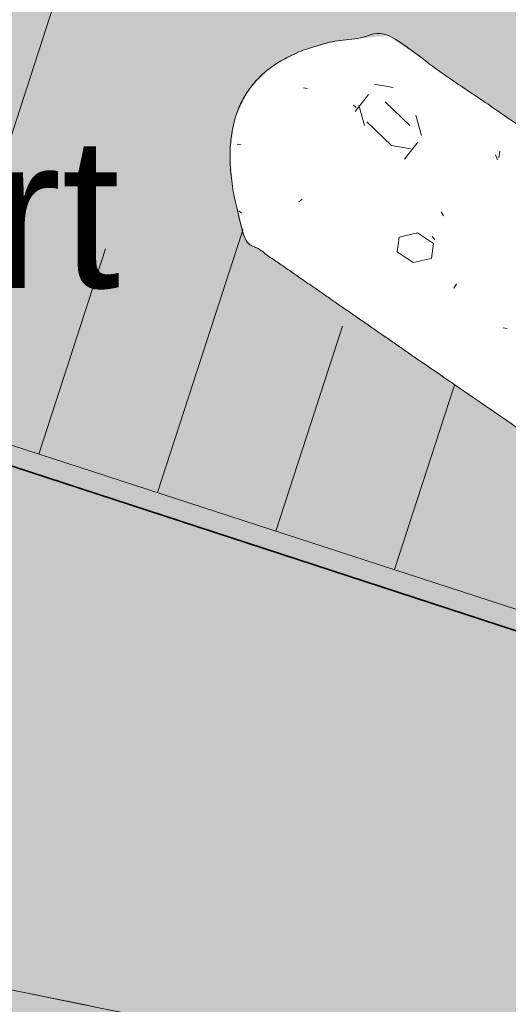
# Model space of a CAD drawing. Header units: metres. Extents: x -5203299 to 2078834, y 245743 to 5816291.
# Tile 145 of 256: x 366426.67 to 366428.63, y 5814064.17 to 5814068.12. Entities that reach past the tile are written whole.
import ezdxf

# ---------------------------------------------------------------- set-up
doc = ezdxf.new("R2010")
doc.units = ezdxf.units.M
doc.header["$LTSCALE"] = 0.5
for name, color, linetype, lineweight, true_color in [('01_CS-570-Pflanzung_Ansaat', 7, 'Continuous', 5, 0x7a8e1e), ('01_CS-570-Pflanzung_Strauch', 7, 'Continuous', 9, 0xa3b35b), ('30 -34 Innenwände- 4 Türen_Fenster', 7, 'Continuous', 15, 0x9955ff)]:
    doc.layers.add(name, color=color, linetype=linetype, lineweight=lineweight, true_color=true_color)
doc.layers.add('30 -39 Baustelle- Fläche', color=7, linetype='Continuous', lineweight=15)
doc.layers.add('Keine', color=7, linetype='Continuous', lineweight=9)
doc.styles.add('Arial', font='arial.ttf')

# ---------------------------------------------------------------- blocks, each defined once
blk = doc.blocks.new('_25-01-10_187 KRA_CS_LP4_Außenanlagenplan (3D)')
at = {"layer": '01_CS-570-Pflanzung_Ansaat', "linetype": 'Continuous', "lineweight": 0}
h = blk.add_hatch(color=64, dxfattribs=at)
edge = h.paths.add_edge_path()
edge.add_line((366347.6125870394, 5814095.047651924), (366342.1878465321, 5814095.047666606))
edge.add_line((366342.1878465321, 5814095.047666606), (366342.1878464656, 5814094.749421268))
edge.add_line((366342.1878464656, 5814094.749421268), (366344.8515543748, 5814090.489374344))
edge.add_arc((366346.5473399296, 5814091.549709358), 1.999999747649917, 212.0167778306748, 253.3993677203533)
edge.add_line((366345.9759421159, 5814089.633070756), (366352.2648281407, 5814087.75819651))
edge.add_line((366352.2648281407, 5814087.75819651), (366352.2658255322, 5814087.756634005))
edge.add_line((366352.2658255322, 5814087.756634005), (366384.2904091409, 5814078.203527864))
edge.add_line((366384.2904091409, 5814078.203527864), (366424.0770738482, 5814064.751977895))
edge.add_line((366424.0770738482, 5814064.751977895), (366437.8765013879, 5814061.92687298))
edge.add_line((366437.8765013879, 5814061.92687298), (366440.4942574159, 5814061.226269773))
edge.add_line((366440.4942574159, 5814061.226269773), (366440.2684288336, 5814062.377861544))
edge.add_line((366440.2684288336, 5814062.377861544), (366439.7584427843, 5814064.878200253))
edge.add_arc((366438.386689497, 5814064.598408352), 1.399996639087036, 11.52829506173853, 18.45850549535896)
edge.add_arc((366439.3554524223, 5814064.952580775), 0.370091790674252, -94.00137556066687, 13.92950371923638, ccw=False)
edge.add_line((366439.3296272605, 5814064.583391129), (366426.4588870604, 5814068.889446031))
edge.add_arc((366426.7757232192, 5814069.837926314), 0.9999999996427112, 195.4118458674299, 251.52830332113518, ccw=False)
edge.add_line((366425.8116827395, 5814069.572170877), (366423.3712553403, 5814078.424937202))
edge.add_arc((366422.4072148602, 5814078.159181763), 0.9999999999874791, 15.41184586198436, 62.10450738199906)
edge.add_line((366422.8750751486, 5814079.042984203), (366417.1859556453, 5814082.054644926))
edge.add_arc((366417.6538159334, 5814082.938447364), 0.9999999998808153, 179.9999872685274, 242.10450739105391, ccw=False)
edge.add_line((366416.6538159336, 5814082.938447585), (366416.6538177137, 5814090.939532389))
edge.add_line((366416.6538177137, 5814090.939532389), (366416.5985367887, 5814090.9395324))
edge.add_line((366416.5985367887, 5814090.9395324), (366416.5985362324, 5814088.439532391))
edge.add_line((366416.5985362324, 5814088.439532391), (366413.9933975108, 5814088.43953297))
edge.add_line((366413.9933975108, 5814088.43953297), (366413.9933974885, 5814088.33953297))
edge.add_line((366413.9933974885, 5814088.33953297), (366407.9933974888, 5814088.339534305))
edge.add_line((366407.9933974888, 5814088.339534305), (366407.993397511, 5814088.439534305))
edge.add_line((366407.993397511, 5814088.439534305), (366407.7195277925, 5814088.439534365))
edge.add_arc((366407.7195273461, 5814086.439534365), 2.000000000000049, 89.99998728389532, 114.0178365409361)
edge.add_line((366406.9054853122, 5814088.266371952), (366403.1862724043, 5814086.609084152))
edge.add_line((366403.1862724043, 5814086.609084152), (366403.2269745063, 5814086.517742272))
edge.add_line((366403.2269745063, 5814086.517742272), (366397.7464617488, 5814084.075616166))
edge.add_line((366397.7464617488, 5814084.075616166), (366397.7057596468, 5814084.166958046))
edge.add_line((366397.7057596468, 5814084.166958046), (366394.9655032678, 5814082.945894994))
edge.add_line((366394.9655032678, 5814082.945894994), (366394.916660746, 5814083.055505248))
edge.add_line((366394.916660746, 5814083.055505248), (366397.6569171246, 5814084.276568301))
edge.add_line((366397.6569171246, 5814084.276568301), (366397.502249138, 5814084.623667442))
edge.add_line((366397.502249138, 5814084.623667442), (366402.9827618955, 5814087.065793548))
edge.add_line((366402.9827618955, 5814087.065793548), (366403.1374298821, 5814086.718694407))
edge.add_line((366403.1374298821, 5814086.718694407), (366406.8799590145, 5814088.386371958))
edge.add_arc((366407.6940009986, 5814086.559534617), 1.999999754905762, 89.99998578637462, 114.0178381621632, ccw=False)
edge.add_line((366407.6940014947, 5814088.559534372), (366407.9933975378, 5814088.559534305))
edge.add_line((366407.9933975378, 5814088.559534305), (366407.9933976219, 5814088.939534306))
edge.add_line((366407.9933976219, 5814088.939534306), (366413.993397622, 5814088.93953297))
edge.add_line((366413.993397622, 5814088.93953297), (366413.9933975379, 5814088.559532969))
edge.add_line((366413.9933975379, 5814088.559532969), (366414.3882588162, 5814088.559532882))
edge.add_line((366414.3882588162, 5814088.559532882), (366414.3882591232, 5814089.939532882))
edge.add_line((366414.3882591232, 5814089.939532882), (366409.9933978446, 5814089.939533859))
edge.add_line((366409.9933978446, 5814089.939533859), (366409.9933978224, 5814089.839533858))
edge.add_line((366409.9933978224, 5814089.839533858), (366407.6131684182, 5814089.839534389))
edge.add_arc((366407.6131676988, 5814086.939534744), 2.899999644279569, 89.9999857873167, 114.017838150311)
edge.add_line((366406.4328068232, 5814089.588448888), (366404.2958386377, 5814088.636212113))
edge.add_line((366404.2958386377, 5814088.636212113), (366404.2551365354, 5814088.727553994))
edge.add_line((366404.2551365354, 5814088.727553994), (366400.1447519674, 5814086.895959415))
edge.add_line((366400.1447519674, 5814086.895959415), (366400.1854540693, 5814086.804617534))
edge.add_line((366400.1854540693, 5814086.804617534), (366394.7049413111, 5814084.362491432))
edge.add_line((366394.7049413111, 5814084.362491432), (366394.6642392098, 5814084.453833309))
edge.add_line((366394.6642392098, 5814084.453833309), (366391.9239828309, 5814083.232770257))
edge.add_line((366391.9239828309, 5814083.232770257), (366391.8751403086, 5814083.342380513))
edge.add_line((366391.8751403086, 5814083.342380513), (366394.6153966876, 5814084.563443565))
edge.add_line((366394.6153966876, 5814084.563443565), (366394.460728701, 5814084.910542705))
edge.add_line((366394.460728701, 5814084.910542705), (366399.9412414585, 5814087.352668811))
edge.add_line((366399.9412414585, 5814087.352668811), (366400.0959094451, 5814087.005569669))
edge.add_line((366400.0959094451, 5814087.005569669), (366404.2062940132, 5814088.837164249))
edge.add_line((366404.2062940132, 5814088.837164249), (366404.051626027, 5814089.18426339))
edge.add_line((366404.051626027, 5814089.18426339), (366406.1885942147, 5814090.136500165))
edge.add_arc((366407.6131676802, 5814086.939534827), 3.499999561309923, 89.99998575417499, 114.01783812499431, ccw=False)
edge.add_line((366407.6131685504, 5814090.439534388), (366409.9933979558, 5814090.439533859))
edge.add_line((366409.9933979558, 5814090.439533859), (366409.9933978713, 5814090.059533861))
edge.add_line((366409.9933978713, 5814090.059533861), (366414.38825915, 5814090.059532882))
edge.add_line((366414.38825915, 5814090.059532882), (366414.3882593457, 5814090.939532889))
edge.add_line((366414.3882593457, 5814090.939532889), (366407.6131686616, 5814090.93953439))
edge.add_arc((366407.6131676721, 5814086.93953489), 3.999999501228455, 89.99998582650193, 114.0178381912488)
edge.add_line((366405.985083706, 5814090.593209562), (366391.4662944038, 5814084.123611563))
edge.add_arc((366389.8382103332, 5814087.777286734), 3.999999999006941, 225.4861523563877, 294.01783662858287, ccw=False)
edge.add_line((366387.0338838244, 5814084.924962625), (366380.8747358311, 5814090.980467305))
edge.add_arc((366378.0704093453, 5814088.128143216), 3.999999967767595, 45.48615234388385, 89.99998715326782)
edge.add_line((366378.0704102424, 5814092.128143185), (366356.1933888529, 5814092.128148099))
edge.add_arc((366356.1933889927, 5814093.128147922), 0.9999998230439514, 212.5512370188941, 269.9999919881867, ccw=False)
edge.add_line((366355.3504785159, 5814092.590094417), (366353.8018947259, 5814095.047650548))
edge.add_line((366353.8018947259, 5814095.047650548), (366347.6127420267, 5814095.047651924))
edge.add_line((366347.6127420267, 5814095.047651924), (366347.6125870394, 5814095.047651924))
at = {"layer": '01_CS-570-Pflanzung_Strauch', "linetype": 'Continuous', "lineweight": 0}
for points in [[(366342.1878464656, 5814094.749421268), (366342.1878464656, 5814094.747653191), (366342.0013602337, 5814094.747653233), (366334.4968523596, 5814094.748239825), (366334.4968523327, 5814094.628065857), (366320.9471467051, 5814094.628155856), (366343.3059112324, 5814088.967182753), (366383.1214364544, 5814077.087353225), (366401.0282381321, 5814071.043221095), (366401.0542044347, 5814071.05367041), (366401.0812957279, 5814071.060705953), (366401.109065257, 5814071.064211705), (366401.1370550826, 5814071.064129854), (366401.1648036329, 5814071.060461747), (366401.1918533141, 5814071.053267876), (366401.2177580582, 5814071.042666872), (366401.2420906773, 5814071.028833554), (366401.2573508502, 5814071.06874372), (366401.2801038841, 5814071.104909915), (366401.3094753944, 5814071.135942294), (366401.3443366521, 5814071.160648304), (366401.3833479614, 5814071.178078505), (366401.4250101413, 5814071.187563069), (366401.4677221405, 5814071.18873751), (366401.5098425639, 5814071.181556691), (366401.5098426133, 5814071.181556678), (366401.5497527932, 5814071.16629656), (366401.5859190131, 5814071.143543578), (366401.6169514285, 5814071.114172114), (366401.6416574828, 5814071.079310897), (366401.6590877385, 5814071.040299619), (366401.6685723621, 5814070.998637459), (366401.6697468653, 5814070.955925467), (366401.6625661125, 5814070.913805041), (366401.662566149, 5814070.913804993), (366401.6991475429, 5814070.912452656), (366401.7349867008, 5814070.904997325), (366401.769072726, 5814070.891649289), (366401.8004441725, 5814070.872785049), (366401.8282161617, 5814070.848936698), (366401.8516053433, 5814070.820776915), (366401.8699519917, 5814070.789099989), (366401.8827386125, 5814070.754799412), (366444.3798422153, 5814056.410634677), (366494.2754160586, 5814040.201205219), (366529.2694854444, 5814028.770663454), (366542.7616210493, 5814024.387192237), (366545.1082112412, 5814023.738781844), (366547.4937776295, 5814023.252989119), (366549.9070649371, 5814022.932106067), (366552.3366870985, 5814022.777646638), (366554.7711809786, 5814022.790339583), (366557.1990604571, 5814022.970125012), (366559.6088706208, 5814023.31615469), (366561.9892418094, 5814023.826796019), (366562.297704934, 5814025.284557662), (366562.7715373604, 5814026.697250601), (366563.4044692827, 5814028.046181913), (366564.1881256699, 5814029.313502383), (366565.1121370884, 5814030.482442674), (366566.1642769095, 5814031.537535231), (366567.3306230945, 5814032.464818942), (366568.5957424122, 5814033.252023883), (366587.815918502, 5814047.134557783), (366587.9120131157, 5814047.2084998), (366588.0034504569, 5814047.288128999), (366588.0898944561, 5814047.37315271), (366588.1710273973, 5814047.463258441), (366588.2465510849, 5814047.558115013), (366588.3161879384, 5814047.657373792), (366588.3796820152, 5814047.760669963), (366588.4367999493, 5814047.867623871), (366590.233544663, 5814051.548084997), (366590.8595255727, 5814052.857414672), (366591.5538698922, 5814054.346792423), (366591.5193494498, 5814054.346114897), (366590.0345085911, 5814054.345454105), (366587.3135293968, 5814051.936279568), (366584.6489484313, 5814049.769976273), (366582.0407656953, 5814047.846544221), (366579.4889811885, 5814046.165983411), (366576.9935949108, 5814044.728293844), (366574.5546068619, 5814043.533475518), (366572.1720170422, 5814042.581528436), (366569.8458254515, 5814041.872452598), (366562.035984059, 5814039.875328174), (366561.7026552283, 5814039.777636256), (366561.3769132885, 5814039.657037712), (366561.0603302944, 5814039.514114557), (366560.7544340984, 5814039.349556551), (366560.460700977, 5814039.164157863), (366560.1805485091, 5814038.958813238), (366559.91532873, 5814038.734513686), (366559.6663216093, 5814038.492341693), (366554.7385721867, 5814033.354933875), (366552.3449337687, 5814030.859454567), (366551.5914796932, 5814030.215801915), (366550.72588555, 5814029.733382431), (366549.7821512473, 5814029.431145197), (366548.7973459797, 5814029.320961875), (366547.8101521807, 5814029.407160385), (366546.859346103, 5814029.68635491), (366545.9822747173, 5814030.147578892), (366545.213388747, 5814030.772715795), (366543.2578474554, 5814032.714627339), (366539.4521625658, 5814036.493787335), (366539.0213475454, 5814036.874966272), (366538.5496025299, 5814037.204140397), (366538.043171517, 5814037.476952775), (366537.5087576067, 5814037.689792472), (366536.9534342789, 5814037.839842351), (366536.3845517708, 5814037.925116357), (366535.8096397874, 5814037.94448581), (366535.2363078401, 5814037.897694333), (366527.9208484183, 5814036.874332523), (366525.7482334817, 5814036.687281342), (366523.6067153, 5814036.738333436), (366521.4962938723, 5814037.027488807), (366519.4169691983, 5814037.554747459), (366517.3687412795, 5814038.320109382), (366515.3516101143, 5814039.323574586), (366513.3655757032, 5814040.565143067), (366511.4106380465, 5814042.044814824), (366510.9828152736, 5814042.36082545), (366510.5238447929, 5814042.629602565), (366510.0389202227, 5814042.848104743), (366509.533528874, 5814043.013859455), (366509.0133896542, 5814043.124991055), (366508.4843883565, 5814043.180241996), (366507.9525110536, 5814043.178987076), (366507.4237763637, 5814043.12124049), (366506.3455629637, 5814042.980316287), (366505.3171282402, 5814042.91810505), (366504.3384721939, 5814042.93460678), (366503.4095948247, 5814043.029821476), (366502.5304961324, 5814043.203749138), (366501.7011761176, 5814043.456389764), (366500.92163478, 5814043.787743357), (366500.1918721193, 5814044.197809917), (366498.8277640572, 5814045.032989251), (366498.7023238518, 5814045.107297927), (366498.5747703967, 5814045.177917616), (366498.4452121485, 5814045.244788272), (366498.3137592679, 5814045.307853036), (366498.1805235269, 5814045.367058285), (366498.0456182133, 5814045.422353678), (366497.909158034, 5814045.473692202), (366497.7712590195, 5814045.521030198), (366490.3440220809, 5814047.95019518), (366483.1019979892, 5814050.318784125), (366482.9168502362, 5814050.37539503), (366482.7296496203, 5814050.424795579), (366482.5406768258, 5814050.466911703), (366482.350215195, 5814050.501680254), (366482.158550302, 5814050.529049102), (366481.9659695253, 5814050.548977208), (366481.7727616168, 5814050.561434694), (366481.5792162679, 5814050.56640288), (366474.6469558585, 5814050.049216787), (366440.4942574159, 5814061.226269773), (366437.8765013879, 5814061.92687298), (366424.0770738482, 5814064.751977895), (366384.2904091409, 5814078.203527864), (366345.9757249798, 5814089.633004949), (366345.8052958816, 5814089.692341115), (366345.6409091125, 5814089.766798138), (366345.4839030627, 5814089.855769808), (366345.3355560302, 5814089.958531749), (366345.1970758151, 5814090.074247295), (366345.0695898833, 5814090.201974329), (366344.9541361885, 5814090.340672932), (366344.8516547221, 5814090.48921386)], [(366342.1878464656, 5814094.749421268), (366342.1878464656, 5814094.747653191), (366342.1359496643, 5814094.747655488), (366342.0268808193, 5814094.747662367), (366341.8606399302, 5814094.747673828), (366341.6372269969, 5814094.747689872), (366341.3566420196, 5814094.747710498), (366341.0188849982, 5814094.747735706), (366340.6239559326, 5814094.747765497), (366340.171854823, 5814094.747799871), (366339.6625816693, 5814094.747838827), (366339.0961364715, 5814094.747882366), (366338.4725192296, 5814094.747930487), (366337.7917299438, 5814094.747983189), (366337.053768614, 5814094.748040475), (366336.25863524, 5814094.748102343), (366335.406329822, 5814094.748168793), (366334.4968523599, 5814094.748239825), (366334.4968523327, 5814094.628065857), (366320.9471467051, 5814094.628155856), (366343.3059112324, 5814088.967182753), (366383.1214364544, 5814077.087353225), (366401.0282381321, 5814071.043221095), (366401.0405071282, 5814071.048584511), (366401.0531526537, 5814071.053097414), (366401.0661747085, 5814071.056759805), (366401.0795732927, 5814071.059571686), (366401.0933484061, 5814071.061533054), (366401.1075000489, 5814071.062643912), (366401.122028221, 5814071.062904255), (366401.1369329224, 5814071.062314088), (366401.1517823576, 5814071.06090246), (366401.1661447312, 5814071.058698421), (366401.180020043, 5814071.055701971), (366401.1934082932, 5814071.051913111), (366401.2063094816, 5814071.047331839), (366401.2187236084, 5814071.041958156), (366401.2306506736, 5814071.035792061), (366401.242090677, 5814071.028833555), (366401.2482088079, 5814071.047025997), (366401.2563959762, 5814071.064438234), (366401.2666521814, 5814071.081070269), (366401.2789774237, 5814071.096922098), (366401.2933717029, 5814071.111993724), (366401.3098350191, 5814071.126285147), (366401.3283673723, 5814071.139796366), (366401.3489687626, 5814071.152527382), (366401.3704138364, 5814071.163779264), (366401.3914772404, 5814071.172853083), (366401.4121589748, 5814071.179748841), (366401.4324590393, 5814071.184466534), (366401.4523774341, 5814071.187006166), (366401.4719141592, 5814071.187367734), (366401.4910692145, 5814071.18555124), (366401.5098426, 5814071.181556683), (366401.5280350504, 5814071.175438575), (366401.5454473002, 5814071.16725143), (366401.5620793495, 5814071.156995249), (366401.5779311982, 5814071.14467003), (366401.5930028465, 5814071.130275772), (366401.6072942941, 5814071.113812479), (366401.6208055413, 5814071.095280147), (366401.6335365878, 5814071.07467878), (366401.6447885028, 5814071.053233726), (366401.6538623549, 5814071.032170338), (366401.6607581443, 5814071.011488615), (366401.6654758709, 5814070.991188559), (366401.6680155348, 5814070.971270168), (366401.6683771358, 5814070.951733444), (366401.666560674, 5814070.932578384), (366401.6625661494, 5814070.913804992), (366401.6795090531, 5814070.913798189), (366401.6964272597, 5814070.912178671), (366401.7133207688, 5814070.908946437), (366401.7301895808, 5814070.904101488), (366401.7470336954, 5814070.897643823), (366401.7638531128, 5814070.889573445), (366401.7806478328, 5814070.879890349), (366401.7974178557, 5814070.868594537), (366401.8134139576, 5814070.856227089), (366401.8278869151, 5814070.843329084), (366401.8408367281, 5814070.829900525), (366401.8522633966, 5814070.815941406), (366401.8621669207, 5814070.801451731), (366401.8705473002, 5814070.7864315), (366401.8774045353, 5814070.77088071), (366401.8827386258, 5814070.754799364), (366444.3798422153, 5814056.410634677), (366494.2754160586, 5814040.201205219), (366529.2694854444, 5814028.770663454), (366542.7616210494, 5814024.387192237), (366543.0581532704, 5814024.296202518), (366543.3741847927, 5814024.203139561), (366543.7097156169, 5814024.108003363), (366544.0647457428, 5814024.010793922), (366544.4392751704, 5814023.91151124), (366544.8333038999, 5814023.810155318), (366545.246831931, 5814023.706726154), (366545.6798592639, 5814023.601223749), (366546.1331130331, 5814023.497574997), (366546.6073203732, 5814023.399706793), (366547.102481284, 5814023.307619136), (366547.6185957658, 5814023.221312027), (366548.1556638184, 5814023.140785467), (366548.7136854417, 5814023.066039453), (366549.292660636, 5814022.997073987), (366549.892589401, 5814022.933889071), (366550.5031496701, 5814022.878902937), (366551.114019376, 5814022.834533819), (366551.7251985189, 5814022.80078172), (366552.3366870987, 5814022.777646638), (366552.9484851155, 5814022.765128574), (366553.5605925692, 5814022.763227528), (366554.1730094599, 5814022.771943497), (366554.7857357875, 5814022.791276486), (366555.3883261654, 5814022.819413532), (366555.9703352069, 5814022.854541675), (366556.531762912, 5814022.896660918), (366557.0726092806, 5814022.945771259), (366557.5928743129, 5814023.001872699), (366558.0925580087, 5814023.064965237), (366558.5716603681, 5814023.135048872), (366559.0301813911, 5814023.212123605), (366559.4686182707, 5814023.292226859), (366559.8874681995, 5814023.371396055), (366560.2867311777, 5814023.449631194), (366560.6664072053, 5814023.526932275), (366561.0264962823, 5814023.603299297), (366561.3669984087, 5814023.678732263), (366561.6879135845, 5814023.75323117), (366561.9892418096, 5814023.826796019), (366562.0190907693, 5814024.010232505), (366562.0545389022, 5814024.204945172), (366562.0955862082, 5814024.410934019), (366562.1422326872, 5814024.628199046), (366562.1944783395, 5814024.856740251), (366562.2523231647, 5814025.096557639), (366562.3157671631, 5814025.347651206), (366562.3848103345, 5814025.610020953), (366562.4634325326, 5814025.882238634), (366562.5556136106, 5814026.162876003), (366562.6613535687, 5814026.45193306), (366562.7806524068, 5814026.749409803), (366562.9135101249, 5814027.055306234), (366563.0599267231, 5814027.369622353), (366563.2199022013, 5814027.69235816), (366563.3934365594, 5814028.023513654), (366563.5783399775, 5814028.355661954), (366563.7724226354, 5814028.681376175), (366563.975684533, 5814029.000656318), (366564.1881256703, 5814029.313502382), (366564.4097460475, 5814029.619914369), (366564.6405456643, 5814029.919892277), (366564.8805245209, 5814030.213436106), (366565.1296826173, 5814030.500545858), (366565.3817854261, 5814030.776629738), (366565.6305984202, 5814031.037095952), (366565.8761215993, 5814031.2819445), (366566.1183549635, 5814031.511175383), (366566.357298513, 5814031.724788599), (366566.5929522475, 5814031.922784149), (366566.8253161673, 5814032.105162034), (366567.0543902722, 5814032.271922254), (366567.2774744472, 5814032.426318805), (366567.4918685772, 5814032.571605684), (366567.6975726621, 5814032.707782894), (366567.8945867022, 5814032.834850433), (366568.0829106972, 5814032.952808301), (366568.2625446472, 5814033.061656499), (366568.4334885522, 5814033.161395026), (366568.5957424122, 5814033.252023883), (366569.7970034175, 5814034.119682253), (366570.998264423, 5814034.987340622), (366572.1995254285, 5814035.854998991), (366573.4007864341, 5814036.722657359), (366574.6020474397, 5814037.590315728), (366575.8033084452, 5814038.457974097), (366577.0045694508, 5814039.325632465), (366578.2058304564, 5814040.193290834), (366579.3710730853, 5814041.034933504), (366580.4642789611, 5814041.824544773), (366581.4854480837, 5814042.562124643), (366582.434580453, 5814043.247673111), (366583.3116760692, 5814043.88119018), (366584.1167349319, 5814044.462675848), (366584.8497570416, 5814044.992130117), (366585.510742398, 5814045.469552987), (366586.0991452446, 5814045.895694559), (366586.6144198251, 5814046.271304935), (366587.0565661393, 5814046.596384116), (366587.4255841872, 5814046.8709321), (366587.7214739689, 5814047.09494889), (366587.9442354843, 5814047.268434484), (366588.0938687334, 5814047.391388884), (366588.1703737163, 5814047.463812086), (366588.2094848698, 5814047.51138455), (366588.2469366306, 5814047.559786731), (366588.2827289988, 5814047.609018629), (366588.3168619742, 5814047.659080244), (366588.3493355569, 5814047.709971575), (366588.3801497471, 5814047.761692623), (366588.4093045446, 5814047.814243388), (366588.4367999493, 5814047.867623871), (366590.233544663, 5814051.548084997), (366590.8595255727, 5814052.857414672), (366591.5538698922, 5814054.346792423), (366591.5193494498, 5814054.346114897), (366590.0345085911, 5814054.345454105), (366588.6669692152, 5814053.110507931), (366587.3135293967, 5814051.936279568), (366585.9741891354, 5814050.822769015), (366584.6489484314, 5814049.769976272), (366583.3378072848, 5814048.777901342), (366582.0407656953, 5814047.846544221), (366580.7578236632, 5814046.97590491), (366579.4889811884, 5814046.165983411), (366578.2548908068, 5814045.422060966), (366577.0762050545, 5814044.749418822), (366575.9529239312, 5814044.148056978), (366574.8850474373, 5814043.617975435), (366573.8725755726, 5814043.159174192), (366572.915508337, 5814042.771653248), (366572.0138457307, 5814042.455412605), (366571.1675877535, 5814042.210452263), (366570.3696846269, 5814042.006413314), (366569.6130865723, 5814041.812936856), (366568.8977935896, 5814041.630022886), (366568.2238056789, 5814041.457671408), (366567.5911228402, 5814041.295882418), (366566.9997450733, 5814041.144655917), (366566.4496723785, 5814041.003991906), (366565.9409047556, 5814040.873890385), (366565.462851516, 5814040.751643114), (366565.0049219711, 5814040.634541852), (366564.5671161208, 5814040.5225866), (366564.1494339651, 5814040.415777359), (366563.751875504, 5814040.314114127), (366563.3744407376, 5814040.217596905), (366563.0171296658, 5814040.126225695), (366562.6799422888, 5814040.040000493), (366562.3636503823, 5814039.955966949), (366562.0690257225, 5814039.87117071), (366561.7960683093, 5814039.785611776), (366561.5447781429, 5814039.699290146), (366561.315155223, 5814039.612205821), (366561.1071995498, 5814039.524358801), (366560.9209111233, 5814039.435749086), (366560.7562899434, 5814039.346376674), (366560.594105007, 5814039.2434572), (366560.415125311, 5814039.114206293), (366560.2193508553, 5814038.958623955), (366560.0067816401, 5814038.776710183), (366559.7774176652, 5814038.56846498), (366559.5312589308, 5814038.333888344), (366559.2683054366, 5814038.072980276), (366558.9885571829, 5814037.785740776), (366558.6898214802, 5814037.474294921), (366558.3699056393, 5814037.140767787), (366558.0288096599, 5814036.785159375), (366557.6665335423, 5814036.407469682), (366557.2830772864, 5814036.007698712), (366556.8784408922, 5814035.585846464), (366556.4526243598, 5814035.141912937), (366556.0056276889, 5814034.67589813), (366555.5599298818, 5814034.211237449), (366555.1380099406, 5814033.771366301), (366554.7398678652, 5814033.356284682), (366554.3655036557, 5814032.965992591), (366554.0149173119, 5814032.600490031), (366553.688108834, 5814032.259777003), (366553.385078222, 5814031.943853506), (366553.1058254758, 5814031.652719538), (366552.8460024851, 5814031.384726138), (366552.6012611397, 5814031.138224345), (366552.3716014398, 5814030.913214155), (366552.1570233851, 5814030.709695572), (366551.9575269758, 5814030.527668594), (366551.7731122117, 5814030.367133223), (366551.603779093, 5814030.228089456), (366551.4495276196, 5814030.110537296), (366551.295861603, 5814030.006697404), (366551.1282848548, 5814029.908790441), (366550.9467973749, 5814029.816816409), (366550.7513991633, 5814029.730775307), (366550.54209022, 5814029.650667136), (366550.3188705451, 5814029.576491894), (366550.0817401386, 5814029.508249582), (366549.8306990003, 5814029.4459402), (366549.5726170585, 5814029.393621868), (366549.3143642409, 5814029.355352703), (366549.0559405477, 5814029.331132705), (366548.7973459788, 5814029.320961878), (366548.5385805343, 5814029.324840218), (366548.2796442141, 5814029.342767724), (366548.0205370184, 5814029.3747444), (366547.761258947, 5814029.420770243), (366547.5087765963, 5814029.476955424), (366547.2700565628, 5814029.539410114), (366547.0450988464, 5814029.608134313), (366546.8339034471, 5814029.683128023), (366546.636470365, 5814029.764391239), (366546.4527996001, 5814029.851923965), (366546.2828911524, 5814029.945726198), (366546.1267450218, 5814030.045797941), (366545.9730856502, 5814030.156181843), (366545.8106374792, 5814030.280920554), (366545.639400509, 5814030.420014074), (366545.4593747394, 5814030.573462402), (366545.2705601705, 5814030.74126554), (366545.0729568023, 5814030.923423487), (366544.8665646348, 5814031.119936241), (366544.651383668, 5814031.330803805), (366544.423026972, 5814031.557568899), (366544.1771076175, 5814031.801774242), (366543.9136256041, 5814032.063419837), (366543.6325809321, 5814032.342505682), (366543.3339736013, 5814032.639031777), (366543.0178036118, 5814032.952998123), (366542.6840709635, 5814033.284404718), (366542.3327756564, 5814033.633251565), (366541.9824118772, 5814033.981173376), (366541.6514738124, 5814034.309804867), (366541.339961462, 5814034.619146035), (366541.0478748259, 5814034.909196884), (366540.7752139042, 5814035.179957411), (366540.5219786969, 5814035.431427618), (366540.2881692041, 5814035.663607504), (366540.0737854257, 5814035.876497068), (366539.876662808, 5814036.071201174), (366539.6946367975, 5814036.24882468), (366539.5277073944, 5814036.409367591), (366539.3758745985, 5814036.552829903), (366539.2391384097, 5814036.679211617), (366539.1174988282, 5814036.788512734), (366539.0109558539, 5814036.880733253), (366538.9195094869, 5814036.955873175), (366538.8325408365, 5814037.022219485), (366538.7394310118, 5814037.088059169), (366538.6401800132, 5814037.153392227), (366538.5347878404, 5814037.21821866), (366538.4232544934, 5814037.282538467), (366538.3055799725, 5814037.346351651), (366538.1817642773, 5814037.409658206), (366538.0518074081, 5814037.472458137), (366537.9180962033, 5814037.532951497), (366537.7830175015, 5814037.589338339), (366537.6465713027, 5814037.641618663), (366537.5087576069, 5814037.689792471), (366537.3695764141, 5814037.733859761), (366537.2290277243, 5814037.773820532), (366537.0871115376, 5814037.809674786), (366536.9438278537, 5814037.841422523), (366536.8021661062, 5814037.869073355), (366536.6651157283, 5814037.892636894), (366536.53267672, 5814037.912113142), (366536.4048490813, 5814037.927502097), (366536.2816328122, 5814037.938803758), (366536.1630279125, 5814037.946018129), (366536.0490343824, 5814037.949145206), (366535.9396522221, 5814037.948184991), (366535.8228312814, 5814037.94306953), (366535.6865214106, 5814037.93373087), (366535.5307226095, 5814037.920169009), (366535.3554348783, 5814037.902383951), (366535.160658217, 5814037.880375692), (366534.9463926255, 5814037.854144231), (366534.7126381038, 5814037.823689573), (366534.4593946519, 5814037.789011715), (366534.1842674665, 5814037.750524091), (366533.884861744, 5814037.708640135), (366533.5611774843, 5814037.663359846), (366533.2132146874, 5814037.614683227), (366532.8409733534, 5814037.562610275), (366532.4444534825, 5814037.507140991), (366532.0236550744, 5814037.448275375), (366531.5785781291, 5814037.386013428), (366531.1014598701, 5814037.319269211), (366530.584537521, 5814037.246956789), (366530.0278110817, 5814037.169076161), (366529.4312805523, 5814037.085627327), (366528.7949459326, 5814036.996610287), (366528.1188072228, 5814036.90202504), (366527.4028644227, 5814036.801871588), (366526.6471175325, 5814036.696149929), (366525.8554536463, 5814036.614622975), (366525.0317598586, 5814036.587053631), (366524.1760361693, 5814036.613441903), (366523.2882825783, 5814036.693787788), (366522.3684990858, 5814036.828091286), (366521.4166856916, 5814037.016352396), (366520.4328423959, 5814037.25857112), (366519.4169691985, 5814037.554747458), (366518.4161592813, 5814037.885250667), (366517.4775058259, 5814038.230450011), (366516.6010088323, 5814038.590345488), (366515.7866683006, 5814038.964937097), (366515.0344842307, 5814039.35422484), (366514.3444566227, 5814039.758208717), (366513.7165854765, 5814040.176888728), (366513.1508707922, 5814040.610264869), (366512.6383333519, 5814041.029328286), (366512.1699939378, 5814041.405070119), (366511.74585255, 5814041.737490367), (366511.3659091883, 5814042.026589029), (366511.0301638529, 5814042.272366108), (366510.7386165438, 5814042.474821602), (366510.4912672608, 5814042.633955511), (366510.288116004, 5814042.749767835), (366510.1056397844, 5814042.838645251), (366509.9203156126, 5814042.91697443), (366509.7321434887, 5814042.984755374), (366509.5411234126, 5814043.041988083), (366509.3472553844, 5814043.088672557), (366509.1505394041, 5814043.124808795), (366508.9509754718, 5814043.150396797), (366508.7485635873, 5814043.165436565), (366508.5362514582, 5814043.171124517), (366508.306986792, 5814043.168657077), (366508.0607695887, 5814043.158034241), (366507.7975998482, 5814043.13925601), (366507.5174775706, 5814043.112322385), (366507.2204027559, 5814043.077233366), (366506.9063754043, 5814043.033988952), (366506.5753955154, 5814042.982589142), (366506.2289057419, 5814042.93478433), (366505.8683487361, 5814042.902324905), (366505.4937244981, 5814042.885210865), (366505.1050330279, 5814042.883442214), (366504.7022743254, 5814042.89701895), (366504.2854483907, 5814042.925941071), (366503.8545552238, 5814042.97020858), (366503.4095948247, 5814043.029821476), (366502.9638231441, 5814043.106946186), (366502.5304961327, 5814043.203749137), (366502.1096137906, 5814043.320230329), (366501.7011761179, 5814043.456389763), (366501.3051831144, 5814043.61222744), (366500.9216347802, 5814043.787743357), (366500.5505311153, 5814043.982937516), (366500.1918721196, 5814044.197809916), (366500.1066153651, 5814044.250008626), (366500.0213586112, 5814044.302207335), (366499.9361018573, 5814044.354406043), (366499.8508451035, 5814044.406604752), (366499.7655883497, 5814044.458803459), (366499.6803315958, 5814044.511002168), (366499.5950748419, 5814044.563200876), (366499.5098180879, 5814044.615399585), (366499.4252870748, 5814044.667153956), (366499.3422075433, 5814044.718019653), (366499.2605794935, 5814044.767996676), (366499.1804029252, 5814044.817085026), (366499.1016778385, 5814044.865284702), (366499.0244042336, 5814044.912595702), (366498.9485821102, 5814044.959018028), (366498.8742114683, 5814045.004551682), (366498.801014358, 5814045.048742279), (366498.7287128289, 5814045.09113544), (366498.6573068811, 5814045.131731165), (366498.5867965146, 5814045.170529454), (366498.5171817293, 5814045.207530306), (366498.4484625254, 5814045.242733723), (366498.3806389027, 5814045.276139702), (366498.3137108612, 5814045.307748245), (366498.2205743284, 5814045.346615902), (366498.0741252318, 5814045.401799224), (366497.8743635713, 5814045.47329821), (366497.6212893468, 5814045.561112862), (366497.3149025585, 5814045.665243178), (366496.9552032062, 5814045.785689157), (366496.54219129, 5814045.922450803), (366496.07586681, 5814046.075528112), (366495.5563955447, 5814046.245427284), (366494.9839432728, 5814046.432654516), (366494.3585099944, 5814046.637209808), (366493.6800957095, 5814046.859093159), (366492.948700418, 5814047.098304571), (366492.1643241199, 5814047.354844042), (366491.3269668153, 5814047.628711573), (366490.4366285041, 5814047.919907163), (366489.5455866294, 5814048.211332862), (366488.706118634, 5814048.485890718), (366487.918224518, 5814048.743580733), (366487.1819042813, 5814048.984402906), (366486.4971579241, 5814049.208357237), (366485.8639854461, 5814049.415443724), (366485.2823868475, 5814049.605662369), (366484.7523621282, 5814049.779013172), (366484.2736196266, 5814049.93460159), (366483.8458676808, 5814050.07153308), (366483.4691062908, 5814050.189807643), (366483.1433354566, 5814050.289425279), (366482.8685551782, 5814050.370385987), (366482.6447654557, 5814050.432689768), (366482.471966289, 5814050.476336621), (366482.3501576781, 5814050.501326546), (366482.2538375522, 5814050.516047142), (366482.1575038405, 5814050.528886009), (366482.0611565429, 5814050.539843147), (366481.9647956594, 5814050.548918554), (366481.8684211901, 5814050.556112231), (366481.772033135, 5814050.561424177), (366481.675631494, 5814050.564854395), (366481.5792162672, 5814050.566402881), (366474.6469558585, 5814050.049216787), (366440.4942574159, 5814061.226269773), (366437.8765013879, 5814061.92687298), (366424.0770738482, 5814064.751977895), (366384.2904091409, 5814078.203527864), (366381.8957413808, 5814078.917870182), (366379.5010736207, 5814079.632212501), (366377.1064058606, 5814080.346554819), (366374.7117381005, 5814081.060897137), (366372.3170703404, 5814081.775239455), (366369.9224025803, 5814082.489581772), (366367.5277348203, 5814083.20392409), (366365.1330670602, 5814083.918266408), (366362.8105880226, 5814084.61107444), (366360.6324864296, 5814085.260813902), (366358.5987622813, 5814085.867484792), (366356.7094155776, 5814086.43108711), (366354.9644463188, 5814086.951620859), (366353.3638545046, 5814087.429086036), (366351.9076401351, 5814087.863482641), (366350.5958032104, 5814088.254810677), (366349.4289590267, 5814088.605052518), (366348.4077228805, 5814088.91619054), (366347.5320947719, 5814089.188224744), (366346.8020747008, 5814089.42115513), (366346.2176626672, 5814089.614981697), (366345.7788586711, 5814089.769704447), (366345.4856627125, 5814089.885323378), (366345.3380747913, 5814089.961838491), (366345.2612989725, 5814090.025902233), (366345.1805393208, 5814090.10416705), (366345.0957958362, 5814090.196632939), (366345.0070685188, 5814090.303299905), (366344.9143573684, 5814090.424167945), (366344.8176623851, 5814090.559237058), (366344.7169835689, 5814090.708507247), (366344.6123209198, 5814090.87197851), (366344.5019267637, 5814091.048531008), (366344.3840534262, 5814091.237044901), (366344.2587009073, 5814091.437520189), (366344.1258692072, 5814091.649956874), (366343.9855583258, 5814091.874354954), (366343.8377682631, 5814092.110714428), (366343.682499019, 5814092.359035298), (366343.5197505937, 5814092.619317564), (366343.3532625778, 5814092.885580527), (366343.1867745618, 5814093.15184349), (366343.0202865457, 5814093.418106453), (366342.8537985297, 5814093.684369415), (366342.6873105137, 5814093.950632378), (366342.5208224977, 5814094.216895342), (366342.3543344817, 5814094.483158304)]]:
    blk.add_hatch(color=73, dxfattribs=at).paths.add_polyline_path(points)
at = {"layer": '01_CS-570-Pflanzung_Ansaat', "lineweight": 9, "flags": 128}
blk.add_lwpolyline([(366384.2904091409, 5814078.203527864), (366424.0770738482, 5814064.751977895), (366437.8765013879, 5814061.92687298), (366440.4942574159, 5814061.226269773), (366440.2684288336, 5814062.377861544), (366439.7584427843, 5814064.878200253, 0.03024796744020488), (366439.3296272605, 5814064.583391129), (366426.4588870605, 5814068.889446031, -0.2498678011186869), (366425.8116827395, 5814069.572170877), (366423.3712553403, 5814078.424937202, 0.2066016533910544), (366422.8750751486, 5814079.042984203), (366417.1859556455, 5814082.054644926, -0.2778157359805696), (366416.6538159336, 5814082.938447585), (366416.6538177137, 5814090.939532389), (366416.5985367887, 5814090.9395324), (366416.5985362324, 5814088.439532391), (366413.9933975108, 5814088.43953297)], format="xyb", dxfattribs=at)
at = {"layer": '01_CS-570-Pflanzung_Strauch', "lineweight": 9, "flags": 128}
blk.add_lwpolyline([(366474.6469558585, 5814050.049216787), (366440.4942574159, 5814061.226269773), (366437.8765013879, 5814061.92687298), (366424.0770738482, 5814064.751977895), (366384.2904091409, 5814078.203527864)], dxfattribs=at)
at = {"layer": '01_CS-570-Pflanzung_Strauch', "lineweight": 9}
blk.add_open_spline([(366342.1878464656, 5814094.749421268), (366342.1878464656, 5814094.748537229), (366342.1878464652, 5814094.747653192), (366341.1798506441, 5814094.747726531), (366340.171854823, 5814094.747799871), (366337.3343535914, 5814094.748019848), (366334.4968523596, 5814094.748239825), (366334.4968523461, 5814094.688152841), (366334.4968523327, 5814094.628065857), (366327.7219995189, 5814094.628110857), (366320.9471467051, 5814094.628155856), (366332.1265289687, 5814091.797669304), (366343.3059112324, 5814088.967182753), (366363.2136738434, 5814083.027267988), (366383.1214364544, 5814077.087353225), (366392.0748372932, 5814074.06528716), (366401.0282381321, 5814071.043221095), (366401.0765610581, 5814071.066375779), (366401.1973047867, 5814071.0582524), (366401.2420906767, 5814071.028833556), (366401.2624251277, 5814071.103163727), (366401.4355123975, 5814071.201891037), (366401.5841728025, 5814071.161222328), (366401.6829003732, 5814070.988135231), (366401.6625661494, 5814070.913804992), (366401.7303871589, 5814070.917003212), (366401.8644485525, 5814070.820185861), (366401.8827386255, 5814070.754799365), (366423.1312904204, 5814063.582717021), (366444.3798422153, 5814056.410634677), (366469.327629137, 5814048.305919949), (366494.2754160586, 5814040.201205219), (366511.7724507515, 5814034.485934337), (366529.2694854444, 5814028.770663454), (366536.0155532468, 5814026.578927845), (366542.7616210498, 5814024.387192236), (366543.9087513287, 5814024.027379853), (366547.4509671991, 5814023.175067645), (366552.3342116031, 5814022.692710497), (366557.237259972, 5814022.889842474), (366560.8231028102, 5814023.534404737), (366561.9892418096, 5814023.826796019), (366562.0974393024, 5814024.537989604), (366562.6721813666, 5814026.682052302), (366564.1146917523, 5814029.364975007), (366566.1446734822, 5814031.63611671), (366567.9641070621, 5814032.907727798), (366568.595742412, 5814033.252023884), (366577.0532424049, 5814039.360788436), (366588.0106103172, 5814047.275181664), (366588.3301371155, 5814047.652442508), (366588.4367999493, 5814047.867623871), (366589.3351723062, 5814049.707854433), (366590.233544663, 5814051.548084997), (366590.5465351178, 5814052.202749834), (366590.8595255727, 5814052.857414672), (366591.2066977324, 5814053.602103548), (366591.5538698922, 5814054.346792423), (366591.536609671, 5814054.34645366), (366591.5193494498, 5814054.346114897), (366590.7769290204, 5814054.345784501), (366590.0345085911, 5814054.345454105), (366584.5361519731, 5814049.284233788), (366574.4418104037, 5814043.047733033), (366566.9237650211, 5814041.125226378), (366561.3714401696, 5814039.705391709), (366560.1411397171, 5814038.98736164), (366556.0471913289, 5814034.719230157), (366552.0363702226, 5814030.537762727), (366550.8626850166, 5814029.683311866), (366548.7987129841, 5814029.208568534), (366546.7238049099, 5814029.632971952), (366545.5296851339, 5814030.458623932), (366542.3625845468, 5814033.603650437), (366539.2551017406, 5814036.689474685), (366538.5839172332, 5814037.222271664), (366537.5196975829, 5814037.722644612), (366536.3679581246, 5814037.960200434), (366535.5113463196, 5814037.936169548), (366530.5532560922, 5814037.242580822), (366523.5445217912, 5814036.262126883), (366515.2894166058, 5814038.847368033), (366511.0123249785, 5814042.373161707), (366509.5639070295, 5814043.126373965), (366507.9332201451, 5814043.204499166), (366505.2175708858, 5814042.760679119), (366501.6016187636, 5814043.298963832), (366500.191872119, 5814044.197809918), (366499.5330417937, 5814044.601180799), (366498.5796318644, 5814045.184908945), (366498.047789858, 5814045.430587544), (366490.4141144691, 5814047.927270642), (366482.7354110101, 5814050.438680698), (366481.9649043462, 5814050.563972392), (366481.5792162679, 5814050.56640288), (366478.1130860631, 5814050.307809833), (366474.6469558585, 5814050.049216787), (366457.5706066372, 5814055.63774328), (366440.4942574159, 5814061.226269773), (366439.1853794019, 5814061.576571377), (366437.8765013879, 5814061.92687298), (366430.976787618, 5814063.339425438), (366424.0770738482, 5814064.751977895), (366404.1837414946, 5814071.47775288), (366384.290409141, 5814078.203527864), (366367.443106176, 5814083.229169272), (366345.6372104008, 5814089.733985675), (366345.0389391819, 5814090.189691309), (366343.4000836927, 5814092.810699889), (366342.1878464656, 5814094.749421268)], degree=2, knots=[0, 0, 0, 1.238320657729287e-07, 1.238320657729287e-07, 0.0001413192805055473, 0.0001413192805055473, 0.0005387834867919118, 0.0005387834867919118, 0.0005472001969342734, 0.0005472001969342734, 0.001496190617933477, 0.001496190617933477, 0.003111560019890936, 0.003111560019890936, 0.00602163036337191, 0.00602163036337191, 0.007345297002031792, 0.007345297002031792, 0.007352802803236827, 0.007360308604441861, 0.007360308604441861, 0.00737110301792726, 0.00738189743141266, 0.00739269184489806, 0.007403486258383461, 0.007403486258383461, 0.007412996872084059, 0.007422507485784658, 0.007422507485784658, 0.01056388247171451, 0.01056388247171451, 0.01423823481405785, 0.01423823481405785, 0.01681657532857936, 0.01681657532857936, 0.01781015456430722, 0.01781015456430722, 0.0179785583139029, 0.01814696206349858, 0.01831536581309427, 0.01848376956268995, 0.01865217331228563, 0.01865217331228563, 0.01875294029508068, 0.01885370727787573, 0.01895447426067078, 0.01905524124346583, 0.01915600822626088, 0.01915600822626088, 0.0206174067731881, 0.02104936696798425, 0.02148132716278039, 0.02148132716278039, 0.02516448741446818, 0.02516448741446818, 0.02646960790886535, 0.02646960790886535, 0.02794739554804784, 0.02794739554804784, 0.02797844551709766, 0.02797844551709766, 0.0293137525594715, 0.0293137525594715, 0.04275484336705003, 0.05619593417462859, 0.07361735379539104, 0.0789889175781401, 0.08436048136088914, 0.09806859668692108, 0.1030527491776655, 0.1080369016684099, 0.1130210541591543, 0.1180052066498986, 0.122989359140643, 0.135977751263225, 0.1406235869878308, 0.1452694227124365, 0.1499152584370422, 0.1545610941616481, 0.1592069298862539, 0.1764579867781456, 0.1901602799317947, 0.2038625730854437, 0.2175648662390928, 0.2312671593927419, 0.2449694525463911, 0.2586717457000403, 0.2723740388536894, 0.2723740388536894, 0.2787051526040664, 0.2815359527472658, 0.2843667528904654, 0.2924944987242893, 0.2953899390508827, 0.2982853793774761, 0.2982853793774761, 0.3243781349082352, 0.3243781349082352, 0.459261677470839, 0.459261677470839, 0.4694333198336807, 0.4694333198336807, 0.5223042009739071, 0.5223042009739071, 0.679948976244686, 0.679948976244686, 0.8119299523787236, 0.8507753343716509, 0.8896207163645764, 1, 1, 1], dxfattribs=at)
blk = doc.blocks.new('Gruppe-910')
at = {"layer": '30 -39 Baustelle- Fläche', "color": 171, "linetype": 'Continuous', "lineweight": 35, "true_color": 0x7f7fff, "flags": 128}
blk.add_lwpolyline([(-5.088074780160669, -110.8361554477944), (-5.08807478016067, -120.8361554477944), (0.2640000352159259, -120.8361554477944), (0.2640000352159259, -141.0984058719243), (-5.88434157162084, -155.1891187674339), (-28.65228696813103, -171.0108412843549), (-41.29999999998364, -171.8999999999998), (-67.43912998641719, -165.6133738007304), (-69.44929069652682, -170.9841022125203), (-216.3003905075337, -122.9954194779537), (-196.4, -123.02)], dxfattribs=at)
blk = doc.blocks.new('Gruppe-1105')
at = {"layer": '30 -39 Baustelle- Fläche', "color": 252, "linetype": 'Continuous', "lineweight": 9, "transparency": 33554687}
for p, q in [((-166.5345382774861, -139.1754674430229), (-165.9996356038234, -137.5302382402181)), ((-165.583538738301, -139.484659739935), (-165.048636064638, -137.8394305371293)), ((-164.6325391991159, -139.7938520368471), (-164.1954130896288, -138.4493595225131)), ((-166.0590385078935, -139.3300635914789), (-165.7915871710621, -138.5074489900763)), ((-164.764896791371, -138.5351773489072), (-164.8206668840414, -138.5786179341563)), ((-165.1080389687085, -139.639255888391), (-164.8405876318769, -138.8166412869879))]:
    blk.add_line(p, q, dxfattribs=at)
blk = doc.blocks.new('Gruppe-1107')
at = {"layer": '30 -39 Baustelle- Fläche', "flags": 128}
blk.add_lwpolyline([(-173.957578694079, -123.3809162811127, 0.2312550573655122), (-174.7464930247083, -122.9954194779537), (-209.99040297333, -122.9954194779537, 0.368893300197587), (-210.9780768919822, -123.8388939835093, 0.3688933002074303), (-210.2995952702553, -124.9464190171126), (-163.1034479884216, -140.2909955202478, 0.7394641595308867), (-162.0053413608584, -138.7254927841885)], format="xyb", close=True, dxfattribs=at)
at = {"layer": '30 -39 Baustelle- Fläche', "color": 7, "transparency": 33554687}
blk.add_blockref('Gruppe-1105', (0, 0), dxfattribs=at)
at = {"layer": '30 -39 Baustelle- Fläche', "color": 171, "true_color": 0x7f7fff, "insert": (-172.4879576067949, -138.0629046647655), "char_height": 0.6041319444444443, "width": 9.038831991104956, "attachment_point": 1, "rotation": 0.027369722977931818, "line_spacing_factor": 0.9712426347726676, "style": 'Arial'}
blk.add_mtext('Zulauf geschottert', dxfattribs=at)
at = {"color": 255, "lineweight": 9, "transparency": 33554684}
blk.add_wipeout([(-164.53714459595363, -138.95175850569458), (-165.22762510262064, -138.47338200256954), (-165.27702395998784, -138.2870888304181), (-165.2919698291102, -138.1246652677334), (-165.2724627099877, -137.98611131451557), (-165.2185026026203, -137.87142697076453), (-165.13008950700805, -137.78061223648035), (-165.00722342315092, -137.71366711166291), (-164.84990435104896, -137.67059159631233), (-164.65813229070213, -137.65138569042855), (-161.80460308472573, -139.61702264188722), (-162.3740958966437, -140.4390189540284)], dxfattribs=at).dxf.layer = '30 -39 Baustelle- Fläche'
at = {"layer": '30 -39 Baustelle- Fläche', "linetype": 'Continuous', "lineweight": 9, "transparency": 33554684}
h = blk.add_hatch(dxfattribs=at)
h.set_pattern_fill('Steinriegel fein SRF', angle=149.8697992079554, style=0, pattern_type=2)
h.set_pattern_definition([(169.8529059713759, (-1.00952756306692, 0.4948642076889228), (-0.4595096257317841, 1.639741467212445), [0.07722061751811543, -1.467191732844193]), (136.0001127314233, (-1.085506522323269, 0.5084184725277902), (-0.4595096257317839, 1.639741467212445), [0.1376096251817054, -2.614582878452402]), (105.6546236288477, (-1.184483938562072, 0.6040417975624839), (1.060746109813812, 1.367653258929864), [0.08514548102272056, -1.617764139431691]), (52.2029950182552, (-1.20754614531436, 0.6860010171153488), (1.520255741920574, -0.272088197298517), [0.0865398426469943, -1.644257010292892]), (-10.14709402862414, (-1.154455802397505, 0.7544520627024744), (1.979765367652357, -1.911829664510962), [0.07722061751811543, -1.467191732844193]), (316.0001127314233, (-1.078476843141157, 0.740897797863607), (2.43927499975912, -3.551571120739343), [0.1376096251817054, -2.614582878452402]), (285.6546236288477, (-0.9794994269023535, 0.6452744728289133), (-1.060746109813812, -1.367653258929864), [0.08514548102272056, -1.617764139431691]), (232.2029950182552, (-0.9565009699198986, 0.5632054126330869), (-1.520255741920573, 0.2720881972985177), [0.0865398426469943, -1.644257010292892]), (39.31375418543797, (-0.5721187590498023, -0.6409219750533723), (-0.9802533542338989, 1.683368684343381), [0.0172867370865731, -1.711386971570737]), (82.67455502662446, (0.1474561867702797, -1.249297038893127), (-0.3613853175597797, 1.020222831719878), [0.02801464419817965, -2.773449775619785]), (120.2129489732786, (-2.330503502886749, -0.09717279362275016), (-2.317707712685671, 0.5881387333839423), [0.01947980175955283, -1.92850037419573]), (140.0039925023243, (-0.6073880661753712, -0.1675976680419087), (-1.56677212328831, 0.5040894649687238), [0.0144391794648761, -1.429478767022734]), (219.313754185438, (-0.7667320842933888, 0.09169331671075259), (0.9802533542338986, -1.683368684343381), [0.0172867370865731, -1.711386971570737]), (-10.08495127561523, (-1.356281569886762, 0.2670482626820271), (-0.2660496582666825, -0.226300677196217), [0.016240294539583, -1.607789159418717]), (309.7121883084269, (-1.87038505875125, -0.1258969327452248), (0.683808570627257, 0.151394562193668), [0.01735005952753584, -1.717655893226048]), (104.6933383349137, (-0.9156292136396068, -0.3700428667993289), (0.9990537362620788, 1.672279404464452), [0.02391166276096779, -2.367254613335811]), (13.09099889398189, (-0.8854938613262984, 1.300099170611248), (0.437441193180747, 2.988038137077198), [0.07514380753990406, -3.682046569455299]), (81.67120860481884, (-0.8122240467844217, 1.317044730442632), (-3.222105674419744, 2.137040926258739), [0.06039777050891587, -2.959490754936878]), (146.4459279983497, (-0.8034884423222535, 1.376878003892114), (-3.65954686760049, -0.8509972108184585), [0.07732763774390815, -3.789054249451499]), (193.0909988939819, (-0.8679765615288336, 1.419592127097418), (-0.4374411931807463, -2.988038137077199), [0.07514380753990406, -3.682046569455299]), (261.6712086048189, (-0.9411365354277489, 1.402582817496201), (3.222105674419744, -2.137040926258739), [0.06039777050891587, -2.959490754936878]), (326.4459279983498, (-0.949872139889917, 1.342749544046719), (3.65954686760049, 0.8509972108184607), [0.07732763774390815, -3.789054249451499]), (107.1604093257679, (0.06962444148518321, -0.2744806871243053), (1.761334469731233, -1.655322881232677), [0.01094249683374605, -1.083307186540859]), (230.5971973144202, (-0.3272685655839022, 0.02738080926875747), (1.820325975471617, -0.675085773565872), [0.016377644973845, -1.621386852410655]), (56.85701174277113, (0.0377085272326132, 0.6974749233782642), (-0.709732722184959, -0.1796522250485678), [0.01961314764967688, -1.941701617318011]), (159.6522062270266, (-0.3625378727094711, 0.5007051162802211), (0.7807249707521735, -1.940590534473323), [0.01941475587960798, -1.92206083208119]), (111.9155684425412, (0.776877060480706, 0.6976865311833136), (-1.039601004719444, -1.265504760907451), [0.02091751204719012, -2.070833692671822]), (50.59719731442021, (-0.7744104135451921, 0.8589834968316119), (-2.859926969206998, -0.5904189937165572), [0.016377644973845, -1.621386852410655]), (-20.34779377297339, (-0.3252138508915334, 1.098854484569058), (-0.7807249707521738, 1.940590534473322), [0.01941475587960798, -1.92206083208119])])
h.paths.add_polyline_path([(-164.5371445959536, -138.9517585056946), (-165.2276251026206, -138.4733820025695), (-165.2770239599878, -138.2870888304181), (-165.2919698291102, -138.1246652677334), (-165.2724627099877, -137.9861113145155), (-165.2185026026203, -137.8714269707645), (-165.1300895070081, -137.7806122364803), (-165.0072234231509, -137.7136671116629), (-164.849904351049, -137.6705915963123), (-164.6581322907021, -137.6513856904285), (-161.8046030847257, -139.6170226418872), (-162.3740958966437, -140.4390189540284)])
at = {"layer": '30 -39 Baustelle- Fläche', "color": 160, "lineweight": 9, "transparency": 33554687}
blk.add_open_spline([(-164.5371445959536, -138.9517585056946), (-164.8823848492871, -138.7125702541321), (-165.2276251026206, -138.4733820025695), (-165.4941265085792, -137.68047009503), (-164.6581322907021, -137.6513856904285), (-163.2313676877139, -138.6342041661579), (-161.8046030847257, -139.6170226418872), (-162.0893494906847, -140.0280207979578), (-162.3740958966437, -140.4390189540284), (-163.4556202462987, -139.6953887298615), (-164.5371445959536, -138.9517585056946)], degree=2, knots=[0, 0, 0, 0.08747273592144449, 0.08747273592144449, 0.2616883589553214, 0.2616883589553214, 0.622513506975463, 0.622513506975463, 0.7266471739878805, 0.7266471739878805, 1, 1, 1], dxfattribs=at)
blk = doc.blocks.new('_BE Phase 3 (2D)')
at = {"layer": 'Keine', "color": 7}
blk.add_blockref('Gruppe-910', (0, 0), dxfattribs=at)
at = {"layer": '30 -39 Baustelle- Fläche', "color": 7}
blk.add_blockref('Gruppe-1107', (0, 0), dxfattribs=at)

msp = doc.modelspace()

# ---------------------------------------------------------------- block references
at = {"layer": '30 -34 Innenwände- 4 Türen_Fenster', "color": 1}
msp.add_blockref('_25-01-10_187 KRA_CS_LP4_Außenanlagenplan (3D)', (0, 0), dxfattribs=at)

# ---------------------------------------------------------------- next in the draw order: block references
at = {"layer": 'Keine', "color": 1}
msp.add_blockref('_BE Phase 3 (2D)', (366592.8034926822, 5814205.707927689), dxfattribs=at)

doc.saveas('drawing.dxf')
